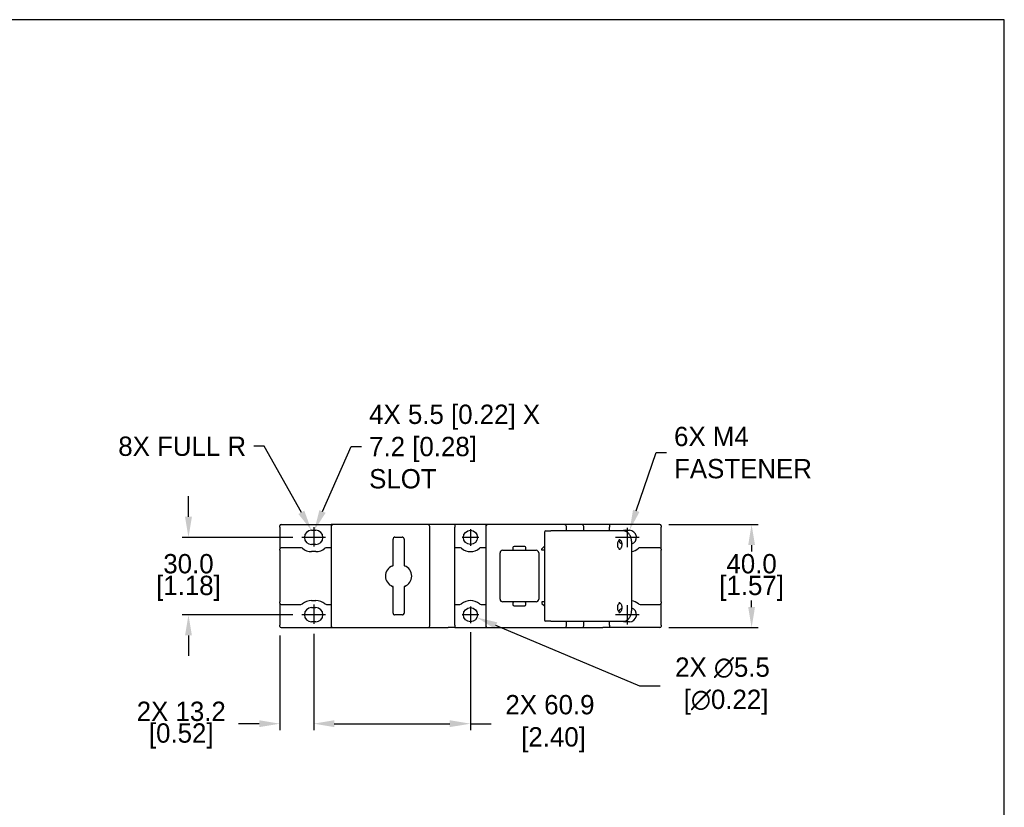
# Model space of a CAD drawing. Header units: inches. Extents: x 7 to 1023, y 0 to 711.
# Tile 6 of 6: x 641 to 1023, y 406 to 711. Entities that reach past the tile are written whole.
import ezdxf
from ezdxf import colors
from ezdxf.entities.mleader import LeaderData, LeaderLine
from ezdxf.math import Vec2, Vec3

# ---------------------------------------------------------------- set-up
doc = ezdxf.new("R2010")
doc.units = ezdxf.units.IN
doc.header["$LTSCALE"] = 10
doc.header["$MEASUREMENT"] = 0
doc.linetypes.add('CENTER2', pattern=[1.125, 0.75, -0.125, 0.125, -0.125])
doc.layers.add('CENTERLINE', color=40, linetype='CENTER2')
doc.layers.add('DIMENSIONS', color=140, linetype='Continuous')
doc.dimstyles.get("Standard").update_dxf_attribs({"dimtxt": 7.5, "dimasz": 8, "dimexe": 2.5, "dimexo": 3.5, "dimgap": 1, "dimtad": 0, "dimtih": 1, "dimtoh": 1, "dimdec": 1, "dimzin": 0, "dimdsep": 46, "dimtxsty": 'Standard', "dimcen": 0, "dimadec": 0, "dimazin": 0, "dimtfac": 1, "dimtdec": 1, "dimtofl": 0, "dimtmove": 0, "dimatfit": 3, "dimfxl": 0, "dimtolj": 1, "dimtzin": 0, "dimarcsym": 0})

# ---------------------------------------------------------------- blocks, each defined once
blk = doc.blocks.new('*D25')
at = {"layer": 'DEFPOINTS', "color": 0}
for p in [(889.6, 515.54), (889.6, 475.54), (925.24, 475.54)]:
    blk.add_point(p, dxfattribs=at)
at = {"layer": 'DIMENSIONS', "color": 0, "lineweight": -2}
for p, q in [((893.1, 515.54), (927.74, 515.54)), ((925.24, 507.54), (925.24, 505.04)), ((925.24, 483.54), (925.24, 486.04)), ((893.1, 475.54), (927.74, 475.54))]:
    blk.add_line(p, q, dxfattribs=at)
at = {"layer": 'DIMENSIONS', "color": 0}
for points in [[(923.91, 507.54), (926.57, 507.54), (925.24, 515.54)], [(923.91, 483.54), (926.57, 483.54), (925.24, 475.54)]]:
    blk.add_solid(points, dxfattribs=at)
at = {"layer": 'DIMENSIONS', "color": 0, "char_height": 7.5, "attachment_point": 5}
for s, insert in [('\\A1;40.0', (925.24, 500.29)), ('\\A1;[1.57]', (925.24, 490.79))]:
    blk.add_mtext(s, dxfattribs=dict(at, insert=insert))
blk = doc.blocks.new('*D26')
at = {"layer": 'DEFPOINTS', "color": 0}
for p in [(750.65, 510.54), (706.65, 480.54), (750.65, 480.54)]:
    blk.add_point(p, dxfattribs=at)
at = {"layer": 'DIMENSIONS', "color": 0, "lineweight": -2}
for p, q in [((706.65, 518.54), (706.65, 526.54)), ((747.15, 510.54), (704.15, 510.54)), ((747.15, 480.54), (704.15, 480.54)), ((706.65, 472.54), (706.65, 464.54))]:
    blk.add_line(p, q, dxfattribs=at)
at = {"layer": 'DIMENSIONS', "color": 0}
for points in [[(705.32, 518.54), (707.99, 518.54), (706.65, 510.54)], [(705.32, 472.54), (707.99, 472.54), (706.65, 480.54)]]:
    blk.add_solid(points, dxfattribs=at)
at = {"layer": 'DIMENSIONS', "color": 0, "char_height": 7.5, "attachment_point": 5}
for s, insert in [('\\A1;30.0', (706.65, 500.29)), ('\\A1;[1.18]', (706.65, 490.79))]:
    blk.add_mtext(s, dxfattribs=dict(at, insert=insert))
blk = doc.blocks.new('*D21')
at = {"layer": 'DEFPOINTS', "color": 0}
for p in [(742.1, 476.04), (755.25, 476.58), (742.1, 438.27)]:
    blk.add_point(p, dxfattribs=at)
at = {"layer": 'DIMENSIONS', "color": 0, "lineweight": -2}
for p, q in [((742.1, 472.54), (742.1, 435.77)), ((755.25, 473.08), (755.25, 435.77)), ((734.1, 438.27), (726.1, 438.27)), ((763.25, 438.27), (771.25, 438.27))]:
    blk.add_line(p, q, dxfattribs=at)
at = {"layer": 'DIMENSIONS', "color": 0}
for points in [[(734.1, 439.61), (734.1, 436.94), (742.1, 438.27)], [(763.25, 439.61), (763.25, 436.94), (755.25, 438.27)]]:
    blk.add_solid(points, dxfattribs=at)
at = {"layer": 'DIMENSIONS', "color": 0, "char_height": 7.5, "attachment_point": 5}
for s, insert in [('\\A1;2X 13.2', (703.85, 443.02)), ('\\A1;[0.52]', (703.85, 433.52))]:
    blk.add_mtext(s, dxfattribs=dict(at, insert=insert))
blk = doc.blocks.new('*D22')
at = {"layer": 'DEFPOINTS', "color": 0}
for p in [(755.25, 476.58), (816.1, 477.29), (816.1, 438.27)]:
    blk.add_point(p, dxfattribs=at)
at = {"layer": 'DIMENSIONS', "color": 0, "lineweight": -2}
for p, q in [((755.25, 473.08), (755.25, 435.77)), ((816.1, 473.79), (816.1, 435.77)), ((763.25, 438.27), (808.1, 438.27)), ((816.1, 438.27), (824.1, 438.27))]:
    blk.add_line(p, q, dxfattribs=at)
at = {"layer": 'DIMENSIONS', "color": 0}
for points in [[(763.25, 439.61), (763.25, 436.94), (755.25, 438.27)], [(808.1, 439.61), (808.1, 436.94), (816.1, 438.27)]]:
    blk.add_solid(points, dxfattribs=at)
at = {"layer": 'DIMENSIONS', "color": 0, "insert": (846.97, 438.27), "char_height": 7.5, "attachment_point": 5}
blk.add_mtext('\\A1;2X 60.9\\P [2.40]', dxfattribs=at)
blk = doc.blocks.new('*D27')
at = {"layer": 'DEFPOINTS', "color": 0}
for p in [(813.56, 481.61), (818.63, 479.47)]:
    blk.add_point(p, dxfattribs=at)
at = {"layer": 'DIMENSIONS', "color": 0, "lineweight": -2}
for p, q in [((881.81, 452.84), (826, 476.36)), ((889.81, 452.84), (881.81, 452.84))]:
    blk.add_line(p, q, dxfattribs=at)
at = {"layer": 'DIMENSIONS', "color": 0}
blk.add_solid([(826.52, 477.59), (825.48, 475.14), (818.63, 479.47)], dxfattribs=at)
at = {"layer": 'DIMENSIONS', "color": 0, "insert": (913.94, 452.84), "char_height": 7.5, "attachment_point": 5}
blk.add_mtext('\\A1;2X ∅5.5\\P [∅0.22]', dxfattribs=at)

msp = doc.modelspace()

# ---------------------------------------------------------------- linework, layer by layer
for p, q in [((742.1, 514.54), (742.1, 515.04)), ((742.1, 514.54), (742.1, 506.04)), ((742.6, 515.54), (762.1, 515.54)), ((754.4, 513.29), (756.1, 513.29)), ((762.1, 515.54), (762.1, 514.81)), ((762.1, 514.79), (762.1, 476.29)), ((766.53, 515.54), (762.85, 515.54)), ((795.86, 515.54), (766.53, 515.54)), ((799.55, 515.54), (795.86, 515.54)), ((800.3, 476.29), (800.3, 514.79)), ((810.1, 515.54), (807.5, 515.54)), ((810.1, 515.54), (810.1, 514.54)), ((822.1, 515.54), (810.1, 515.54)), ((810.1, 476.54), (810.1, 514.54)), ((822.1, 515.54), (822.1, 514.79)), ((822.1, 514.79), (822.1, 476.29)), ((826.25, 515.54), (822.85, 515.54)), ((852.6, 515.54), (826.25, 515.54)), ((844.85, 512.54), (844.85, 478.54)), ((845.35, 513.04), (847.35, 513.04)), ((857.31, 513.04), (847.35, 513.04)), ((854.1, 515.54), (852.6, 515.54)), ((853.35, 513.04), (853.35, 514.79)), ((859.35, 515.54), (854.1, 515.54)), ((873.52, 513.04), (857.31, 513.04)), ((860.1, 513.04), (860.1, 514.79)), ((870.1, 515.54), (867.5, 515.54)), ((870.1, 515.54), (870.1, 514.54)), ((889.6, 515.54), (870.1, 515.54)), ((870.1, 513.04), (870.1, 514.54)), ((875.44, 513.04), (873.52, 513.04)), ((876.1, 513.29), (877.8, 513.29)), ((890.1, 515.04), (890.1, 514.54)), ((890.1, 506.04), (890.1, 514.54)), ((786.05, 500.32), (786.05, 509.89)), ((786.8, 510.64), (789.6, 510.64)), ((790.35, 509.89), (790.35, 500.32)), ((878.63, 509.04), (878.63, 482.04)), ((742.1, 505.54), (742.1, 506.04)), ((742.1, 505.54), (742.1, 485.54)), ((750.24, 506.54), (742.6, 506.54)), ((756.1, 507.79), (754.4, 507.79)), ((756.1, 505.04), (754.4, 505.04)), ((762.1, 506.54), (760.25, 506.54)), ((811.94, 506.54), (810.1, 506.54)), ((822.1, 506.54), (820.25, 506.54)), ((827.62, 486.54), (827.62, 504.54)), ((828.62, 505.54), (832.17, 505.54)), ((832.62, 506.59), (832.62, 505.99)), ((837.17, 507.04), (833.07, 507.04)), ((833.07, 505.54), (837.17, 505.54)), ((837.62, 505.99), (837.62, 506.59)), ((838.07, 505.54), (841.62, 505.54)), ((842.62, 504.54), (842.62, 486.54)), ((843.85, 506.14), (844.85, 507.14)), ((843.85, 505.54), (843.85, 506.14)), ((844.85, 505.54), (843.85, 505.54)), ((889.6, 506.54), (881.95, 506.54)), ((890.1, 506.04), (890.1, 505.54)), ((890.1, 485.54), (890.1, 505.54)), ((786.05, 481.19), (786.05, 490.76)), ((790.35, 490.76), (790.35, 481.19)), ((742.1, 485.04), (742.1, 485.54)), ((754.4, 486.04), (756.1, 486.04)), ((832.17, 485.54), (828.62, 485.54)), ((837.17, 485.54), (833.07, 485.54)), ((841.62, 485.54), (838.07, 485.54)), ((843.85, 485.54), (843.85, 484.94)), ((844.85, 485.54), (843.85, 485.54)), ((890.1, 485.54), (890.1, 485.04)), ((742.1, 485.04), (742.1, 476.54)), ((742.6, 484.54), (750.24, 484.54)), ((754.4, 483.29), (756.1, 483.29)), ((760.25, 484.54), (762.1, 484.54)), ((810.1, 484.54), (811.94, 484.54)), ((820.25, 484.54), (822.1, 484.54)), ((832.62, 485.09), (832.62, 484.49)), ((833.07, 484.04), (837.17, 484.04)), ((837.62, 484.49), (837.62, 485.09)), ((843.85, 484.94), (844.85, 483.94)), ((881.95, 484.54), (889.6, 484.54)), ((890.1, 476.54), (890.1, 485.04)), ((756.1, 477.79), (754.4, 477.79)), ((789.6, 480.44), (786.8, 480.44)), ((847.35, 478.04), (845.35, 478.04)), ((847.35, 478.04), (857.31, 478.04)), ((853.35, 476.29), (853.35, 478.04)), ((857.31, 478.04), (873.52, 478.04)), ((860.1, 476.29), (860.1, 478.04)), ((870.1, 476.54), (870.1, 478.04)), ((873.52, 478.04), (875.44, 478.04)), ((877.8, 477.79), (876.1, 477.79)), ((742.1, 476.04), (742.1, 476.54)), ((742.6, 475.54), (762.1, 475.54)), ((762.1, 476.26), (762.1, 475.54)), ((762.85, 475.54), (766.53, 475.54)), ((766.53, 475.54), (795.86, 475.54)), ((795.86, 475.54), (799.55, 475.54)), ((810.1, 475.54), (807.5, 475.54)), ((810.1, 476.54), (810.1, 475.54)), ((810.1, 475.54), (822.1, 475.54)), ((822.1, 476.29), (822.1, 475.54)), ((822.85, 475.54), (826.25, 475.54)), ((826.25, 475.54), (852.6, 475.54)), ((852.6, 475.54), (854.1, 475.54)), ((854.1, 475.54), (859.35, 475.54)), ((870.1, 475.54), (867.5, 475.54)), ((870.1, 476.54), (870.1, 475.54)), ((889.6, 475.54), (870.1, 475.54)), ((890.1, 476.54), (890.1, 476.04))]:
    msp.add_line(p, q)
for centre in [(816.1, 510.54), (816.1, 480.54)]:
    msp.add_circle(centre, 2.75)
for centre, radius, start, end in [((742.6, 515.04), 0.5, 90, 180), ((754.4, 510.54), 2.75, 90, 270), ((756.1, 510.54), 2.75, 270, 90), ((762.85, 514.79), 0.75, 90, 180), ((799.55, 514.79), 0.75, 0, 90), ((822.85, 514.79), 0.75, 90, 180), ((845.35, 512.54), 0.5, 90, 180), ((852.6, 514.79), 0.75, 0, 90), ((859.35, 514.79), 0.75, 0, 90), ((876.1, 510.54), 2.75, 90, 114.62), ((877.8, 510.54), 2.75, 287.5364, 90), ((889.6, 515.04), 0.5, 0, 90), ((786.8, 509.89), 0.75, 165, 180), ((786.8, 509.89), 0.75, 105, 165), ((786.8, 509.89), 0.75, 90, 105), ((789.6, 509.89), 0.75, 75, 90), ((789.6, 509.89), 0.75, 15, 75), ((789.6, 509.89), 0.75, 0, 15), ((876.1, 510.54), 2.75, 205.9598, 243.4214), ((742.6, 506.04), 0.5, 90, 180), ((750.24, 505.54), 1, 50.2849, 90), ((754.4, 510.54), 5.5, 230.2849, 270), ((756.1, 510.54), 5.5, 270, 309.7151), ((760.25, 505.54), 1, 90, 129.7151), ((811.94, 505.54), 1, 50.2849, 90), ((816.1, 510.54), 5.5, 230.2849, 309.7151), ((820.25, 505.54), 1, 90, 129.7151), ((828.62, 504.54), 1, 90, 180), ((833.07, 506.59), 0.45, 90, 180), ((833.07, 505.99), 0.45, 180, 270), ((837.17, 506.59), 0.45, 0, 90), ((837.17, 505.99), 0.45, 270, 0), ((841.62, 504.54), 1, 0, 90), ((877.8, 510.54), 5.5, 278.6649, 309.7151), ((881.95, 505.54), 1, 90, 129.7151), ((889.6, 506.04), 0.5, 0, 90), ((787.35, 495.54), 4.25, 110.3657, 249.6343), ((789.05, 495.54), 4.25, 290.3657, 69.6343), ((754.4, 480.54), 5.5, 90, 129.7151), ((756.1, 480.54), 5.5, 50.2849, 90), ((816.1, 480.54), 5.5, 50.2849, 129.7151), ((828.62, 486.54), 1, 180, 270), ((833.07, 485.09), 0.45, 90, 180), ((837.17, 485.09), 0.45, 0, 90), ((841.62, 486.54), 1, 270, 0), ((877.8, 480.54), 5.5, 50.2849, 81.3351), ((742.6, 485.04), 0.5, 180, 270), ((750.24, 485.54), 1, 270, 309.7151), ((754.4, 480.54), 2.75, 90, 270), ((756.1, 480.54), 2.75, 270, 90), ((760.25, 485.54), 1, 230.2849, 270), ((811.94, 485.54), 1, 270, 309.7151), ((820.25, 485.54), 1, 230.2849, 270), ((833.07, 484.49), 0.45, 180, 270), ((837.17, 484.49), 0.45, 270, 0), ((876.1, 480.54), 2.75, 116.5786, 154.0402), ((877.8, 480.54), 2.75, 270, 72.4636), ((881.95, 485.54), 1, 230.2849, 270), ((889.6, 485.04), 0.5, 270, 0), ((786.8, 481.19), 0.75, 180, 195), ((786.8, 481.19), 0.75, 195, 255), ((786.8, 481.19), 0.75, 255, 270), ((789.6, 481.19), 0.75, 270, 285), ((789.6, 481.19), 0.75, 285, 345), ((789.6, 481.19), 0.75, 345, 0), ((845.35, 478.54), 0.5, 180, 270), ((876.1, 480.54), 2.75, 245.38, 270), ((742.6, 476.04), 0.5, 180, 270), ((762.85, 476.29), 0.75, 180, 270), ((799.55, 476.29), 0.75, 270, 0), ((822.85, 476.29), 0.75, 180, 270), ((852.6, 476.29), 0.75, 270, 0), ((859.35, 476.29), 0.75, 270, 0), ((889.6, 476.04), 0.5, 270, 0)]:
    msp.add_arc(centre, radius, start, end)
for points in [[(762.85, 515.54), (762.6, 515.54), (762.35, 515.54), (762.1, 515.54)], [(822.85, 515.54), (822.6, 515.54), (822.35, 515.54), (822.1, 515.54)], [(786.05, 499.52), (786.05, 499.56), (786.05, 499.58), (786.05, 499.59)], [(790.35, 500.32), (790.35, 500.08), (790.35, 499.83), (790.35, 499.59)], [(790.35, 491.56), (790.35, 491.52), (790.35, 491.5), (790.35, 491.49)], [(790.35, 491.49), (790.35, 491.24), (790.35, 491), (790.35, 490.76)], [(762.1, 475.54), (762.35, 475.54), (762.6, 475.54), (762.85, 475.54)], [(822.1, 475.54), (822.35, 475.54), (822.6, 475.54), (822.85, 475.54)]]:
    msp.add_open_spline(points, degree=3)
for points, knots in [([(807.5, 515.54), (806.6, 515.54), (805.7, 515.54), (803.78, 515.54), (802.77, 515.54), (801.24, 515.54), (800.73, 515.54), (800, 515.54), (799.77, 515.54), (799.55, 515.54)], [-4.24, -4.24, -4.24, -4.24, -3.9704375, -3.9704375, -3.6654062, -3.6654062, -3.5128906, -3.5128906, -3.4449568, -3.4449568, -3.4449568, -3.4449568]), ([(867.5, 515.54), (866.6, 515.54), (865.7, 515.54), (863.78, 515.54), (862.77, 515.54), (861.24, 515.54), (860.73, 515.54), (859.93, 515.54), (859.64, 515.54), (859.35, 515.54)], [-4.24, -4.24, -4.24, -4.24, -3.9704375, -3.9704375, -3.6654062, -3.6654062, -3.5128906, -3.5128906, -3.425, -3.425, -3.425, -3.425]), ([(878.63, 509.04), (878.63, 509.45), (878.58, 509.85), (878.38, 510.63), (878.24, 511), (877.86, 511.68), (877.63, 511.98), (877.1, 512.49), (876.79, 512.69), (876.15, 512.96), (875.81, 513.03), (875.47, 513.04), (875.45, 513.04), (875.44, 513.04)], [1.570796, 1.570796, 1.570796, 1.570796, 1.884956, 1.884956, 2.199115, 2.199115, 2.513274, 2.513274, 2.827433, 2.827433, 3.132085, 3.132085, 3.141593, 3.141593, 3.141593, 3.141593]), ([(874.02, 509.7), (873.91, 509.64), (873.79, 509.54), (873.58, 509.29), (873.49, 509.15), (873.34, 508.83), (873.28, 508.65), (873.19, 508.27), (873.17, 508.07), (873.16, 507.66), (873.17, 507.45), (873.23, 507.15), (873.25, 507.06), (873.28, 506.96)], [3.543886, 3.543886, 3.543886, 3.543886, 3.890195, 3.890195, 4.161021, 4.161021, 4.421199, 4.421199, 4.681341, 4.681341, 4.942381, 4.942381, 5.077596, 5.077596, 5.077596, 5.077596]), ([(873.7, 509.79), (873.77, 509.79), (873.85, 509.77), (874, 509.71), (874.06, 509.68), (874.23, 509.55), (874.34, 509.44), (874.53, 509.17), (874.62, 509.02), (874.75, 508.68), (874.8, 508.49), (874.87, 508.1), (874.88, 507.89), (874.87, 507.48), (874.84, 507.28), (874.75, 506.9), (874.69, 506.73), (874.54, 506.42), (874.45, 506.28), (874.27, 506.06), (874.18, 505.98), (873.99, 505.85), (873.89, 505.82), (873.77, 505.79), (873.74, 505.79), (873.7, 505.79)], [3.141593, 3.141593, 3.141593, 3.141593, 3.455752, 3.455752, 3.660441, 3.660441, 3.969439, 3.969439, 4.234931, 4.234931, 4.494666, 4.494666, 4.755153, 4.755153, 5.016181, 5.016181, 5.276265, 5.276265, 5.536579, 5.536579, 5.807575, 5.807575, 6.130171, 6.130171, 6.283185, 6.283185, 6.283185, 6.283185]), ([(832.17, 505.54), (832.23, 505.54), (832.28, 505.54), (832.39, 505.54), (832.45, 505.54), (832.56, 505.54), (832.62, 505.54), (832.72, 505.54), (832.77, 505.54), (832.86, 505.54), (832.9, 505.54), (832.97, 505.54), (832.99, 505.54), (833.04, 505.54), (833.05, 505.54), (833.07, 505.54), (833.07, 505.54), (833.07, 505.54)], [-1, -1, -1, -1, -0.875, -0.875, -0.75, -0.75, -0.625, -0.625, -0.5, -0.5, -0.375, -0.375, -0.25, -0.25, -0.125, -0.125, 0, 0, 0, 0]), ([(837.17, 505.54), (837.17, 505.54), (837.18, 505.54), (837.2, 505.54), (837.21, 505.54), (837.25, 505.54), (837.28, 505.54), (837.35, 505.54), (837.39, 505.54), (837.47, 505.54), (837.52, 505.54), (837.63, 505.54), (837.68, 505.54), (837.79, 505.54), (837.85, 505.54), (837.96, 505.54), (838.02, 505.54), (838.07, 505.54)], [-1, -1, -1, -1, -0.875, -0.875, -0.75, -0.75, -0.625, -0.625, -0.5, -0.5, -0.375, -0.375, -0.25, -0.25, -0.125, -0.125, 0, 0, 0, 0]), ([(874.18, 505.99), (874.15, 506.01), (874.12, 506.02), (873.95, 506.12), (873.82, 506.22), (873.58, 506.43), (873.49, 506.55), (873.35, 506.76), (873.3, 506.87), (873.28, 506.96)], [0.5650006, 0.5650006, 0.5650006, 0.5650006, 0.5823518, 0.5823518, 0.6681445, 0.6681445, 0.7539373, 0.7539373, 0.8301033, 0.8301033, 0.8301033, 0.8301033]), ([(785.87, 499.52), (785.88, 499.53), (785.89, 499.53), (785.95, 499.55), (785.98, 499.57), (786.04, 499.58), (786.05, 499.59), (786.05, 499.59)], [0.03992594, 0.03992594, 0.03992594, 0.03992594, 0.04653037, 0.04653037, 0.07848652, 0.07848652, 0.11073233, 0.11073233, 0.11073233, 0.11073233]), ([(786.05, 499.59), (786.05, 499.67), (786.05, 499.76), (786.05, 500), (786.05, 500.16), (786.05, 500.32)], [0.581763, 0.581763, 0.581763, 0.581763, 0.6291633, 0.6291633, 0.7190437, 0.7190437, 0.7190437, 0.7190437]), ([(790.35, 499.59), (790.35, 499.58), (790.35, 499.57), (790.35, 499.54), (790.35, 499.53), (790.35, 499.52)], [0, 0, 0, 0, 0.03160236, 0.03160236, 0.03953167, 0.03953167, 0.03953167, 0.03953167]), ([(790.35, 499.59), (790.35, 499.59), (790.38, 499.57), (790.47, 499.54), (790.5, 499.53), (790.53, 499.52)], [0, 0, 0, 0, 0.07343178, 0.07343178, 0.09992172, 0.09992172, 0.09992172, 0.09992172]), ([(786.05, 491.49), (786.05, 491.49), (786.01, 491.5), (785.92, 491.53), (785.9, 491.54), (785.87, 491.55)], [0, 0, 0, 0, 0.07343619, 0.07343619, 0.09992178, 0.09992178, 0.09992178, 0.09992178]), ([(786.05, 491.49), (786.05, 491.5), (786.05, 491.51), (786.05, 491.54), (786.05, 491.55), (786.05, 491.56)], [0, 0, 0, 0, 0.03160236, 0.03160236, 0.03953167, 0.03953167, 0.03953167, 0.03953167]), ([(786.05, 490.76), (786.05, 490.91), (786.05, 491.07), (786.05, 491.32), (786.05, 491.41), (786.05, 491.49)], [-0.7188498, -0.7188498, -0.7188498, -0.7188498, -0.6289935, -0.6289935, -0.5815713, -0.5815713, -0.5815713, -0.5815713]), ([(790.53, 491.55), (790.51, 491.55), (790.5, 491.55), (790.44, 491.53), (790.41, 491.51), (790.36, 491.5), (790.35, 491.49), (790.35, 491.49)], [0.03992593, 0.03992593, 0.03992593, 0.03992593, 0.04653054, 0.04653054, 0.07848729, 0.07848729, 0.11073232, 0.11073232, 0.11073232, 0.11073232]), ([(833.07, 485.54), (833.07, 485.54), (833.07, 485.54), (833.05, 485.54), (833.04, 485.54), (832.99, 485.54), (832.97, 485.54), (832.9, 485.54), (832.86, 485.54), (832.77, 485.54), (832.72, 485.54), (832.62, 485.54), (832.56, 485.54), (832.45, 485.54), (832.39, 485.54), (832.28, 485.54), (832.23, 485.54), (832.17, 485.54)], [-1, -1, -1, -1, -0.875, -0.875, -0.75, -0.75, -0.625, -0.625, -0.5, -0.5, -0.375, -0.375, -0.25, -0.25, -0.125, -0.125, 0, 0, 0, 0]), ([(838.07, 485.54), (838.02, 485.54), (837.96, 485.54), (837.85, 485.54), (837.79, 485.54), (837.68, 485.54), (837.63, 485.54), (837.52, 485.54), (837.47, 485.54), (837.39, 485.54), (837.35, 485.54), (837.28, 485.54), (837.25, 485.54), (837.21, 485.54), (837.2, 485.54), (837.18, 485.54), (837.17, 485.54), (837.17, 485.54)], [-1, -1, -1, -1, -0.875, -0.875, -0.75, -0.75, -0.625, -0.625, -0.5, -0.5, -0.375, -0.375, -0.25, -0.25, -0.125, -0.125, 0, 0, 0, 0]), ([(873.28, 484.12), (873.22, 483.94), (873.19, 483.74), (873.15, 483.33), (873.16, 483.13), (873.21, 482.73), (873.25, 482.53), (873.37, 482.18), (873.44, 482.02), (873.61, 481.75), (873.7, 481.64), (873.87, 481.47), (873.95, 481.42), (874.02, 481.38)], [4.347182, 4.347182, 4.347182, 4.347182, 4.607017, 4.607017, 4.867925, 4.867925, 5.128672, 5.128672, 5.388382, 5.388382, 5.651069, 5.651069, 5.880892, 5.880892, 5.880892, 5.880892]), ([(873.28, 484.12), (873.31, 484.22), (873.36, 484.34), (873.52, 484.57), (873.62, 484.68), (873.86, 484.89), (874, 484.99), (874.16, 485.07), (874.17, 485.08), (874.18, 485.09)], [0, 0, 0, 0, 0.0857929, 0.0857929, 0.1715857, 0.1715857, 0.2573786, 0.2573786, 0.2651048, 0.2651048, 0.2651048, 0.2651048]), ([(873.7, 485.29), (873.77, 485.29), (873.85, 485.27), (874, 485.21), (874.06, 485.18), (874.23, 485.05), (874.34, 484.94), (874.53, 484.67), (874.62, 484.52), (874.75, 484.18), (874.8, 483.99), (874.87, 483.6), (874.88, 483.39), (874.87, 482.98), (874.84, 482.78), (874.75, 482.4), (874.69, 482.23), (874.54, 481.92), (874.45, 481.78), (874.27, 481.56), (874.18, 481.48), (873.99, 481.35), (873.89, 481.32), (873.77, 481.29), (873.74, 481.29), (873.7, 481.29)], [3.141593, 3.141593, 3.141593, 3.141593, 3.455752, 3.455752, 3.660441, 3.660441, 3.969439, 3.969439, 4.234931, 4.234931, 4.494666, 4.494666, 4.755153, 4.755153, 5.016181, 5.016181, 5.276265, 5.276265, 5.536579, 5.536579, 5.807575, 5.807575, 6.130171, 6.130171, 6.283185, 6.283185, 6.283185, 6.283185]), ([(875.44, 478.04), (875.77, 478.04), (876.1, 478.1), (876.73, 478.35), (877.03, 478.54), (877.56, 479.02), (877.8, 479.32), (878.19, 479.98), (878.35, 480.34), (878.56, 481.12), (878.61, 481.52), (878.62, 481.96), (878.63, 482), (878.63, 482.04)], [0, 0, 0, 0, 0.295728, 0.295728, 0.599482, 0.599482, 0.913642, 0.913642, 1.227801, 1.227801, 1.54196, 1.54196, 1.570796, 1.570796, 1.570796, 1.570796]), ([(799.55, 475.54), (799.77, 475.54), (800, 475.54), (800.73, 475.54), (801.24, 475.54), (802.77, 475.54), (803.78, 475.54), (805.7, 475.54), (806.6, 475.54), (807.5, 475.54)], [-0.9550432, -0.9550432, -0.9550432, -0.9550432, -0.8871094, -0.8871094, -0.7345938, -0.7345938, -0.4295625, -0.4295625, -0.16, -0.16, -0.16, -0.16]), ([(859.35, 475.54), (859.64, 475.54), (859.93, 475.54), (860.73, 475.54), (861.24, 475.54), (862.77, 475.54), (863.78, 475.54), (865.7, 475.54), (866.6, 475.54), (867.5, 475.54)], [-0.975, -0.975, -0.975, -0.975, -0.8871094, -0.8871094, -0.7345938, -0.7345938, -0.4295625, -0.4295625, -0.16, -0.16, -0.16, -0.16])]:
    msp.add_open_spline(points, degree=3, knots=knots)
at = {"layer": 'CENTERLINE'}
for p, q in [((755.25, 514.5), (755.25, 506.58)), ((755.25, 484.5), (755.25, 476.58))]:
    msp.add_line(p, q, dxfattribs=at)
at = {"layer": 'CENTERLINE', "linetype": 'Continuous'}
for p, q in [((816.1, 513.79), (816.1, 507.29)), ((876.95, 514.29), (876.95, 506.79)), ((755.4, 510.54), (750.65, 510.54)), ((759.85, 510.54), (755.1, 510.54)), ((819.35, 510.54), (812.85, 510.54)), ((877.1, 510.54), (872.35, 510.54)), ((881.55, 510.54), (876.8, 510.54)), ((816.1, 483.79), (816.1, 477.29)), ((876.95, 484.29), (876.95, 476.79)), ((755.4, 480.54), (750.65, 480.54)), ((759.85, 480.54), (755.1, 480.54)), ((819.35, 480.54), (812.85, 480.54)), ((877.1, 480.54), (872.35, 480.54)), ((881.55, 480.54), (876.8, 480.54))]:
    msp.add_line(p, q, dxfattribs=at)
at = {"layer": 'DEFPOINTS'}
msp.add_lwpolyline([(7.33, 0.21), (1023.33, 0.21), (1023.33, 711.41), (7.33, 711.41)], close=True, dxfattribs=at)

# ---------------------------------------------------------------- dimensions: what is measured, and where the dimension line sits
at = {"layer": 'DIMENSIONS'}
for base, p1, p2, picture, middle in [((706.65, 480.54), (750.65, 510.54), (750.65, 480.54), '*D26', (706.65, 495.54)), ((925.24, 475.54), (889.6, 515.54), (889.6, 475.54), '*D25', (925.24, 495.54))]:
    dim = msp.add_linear_dim(base=base, p1=p1, p2=p2, angle=90, dimstyle='Standard', override={"dimpost": '\\X'}, dxfattribs=at)
    dim.commit()
    dim.dimension.update_dxf_attribs({"geometry": picture, "text_midpoint": middle})
dim = msp.add_diameter_dim_2p(p1=(813.56, 481.61), p2=(818.63, 479.47), text='2X <>', dimstyle='Standard', override={"dimpost": '\\X'}, dxfattribs=at)
dim.commit()
dim.dimension.update_dxf_attribs({"geometry": '*D27', "text_midpoint": (913.94, 452.84), "dimtype": 163})
dim = msp.add_linear_dim(base=(742.09644787, 438.27377476), p1=(755.24644787, 476.57813886), p2=(742.09644787, 476.03897059), text='2X <>', dimstyle='Standard', override={"dimpost": '\\X'}, dxfattribs=at)
dim.commit()
dim.dimension.update_dxf_attribs({"geometry": '*D21', "text_midpoint": (703.84644787, 438.27377476)})
dim = msp.add_linear_dim(base=(816.09644787, 438.27377476), p1=(755.24644787, 476.57813886), p2=(816.09644787, 477.28897059), text='2X <>', dimstyle='Standard', override={"dimpost": '\\X'}, dxfattribs=at)
dim.commit()
dim.dimension.update_dxf_attribs({"geometry": '*D22', "text_midpoint": (846.97144787, 438.27377476), "dimtype": 160})

# ---------------------------------------------------------------- leaders
ml = msp.add_multileader_mtext('Standard', dxfattribs=at)
ml.set_content('4X 5.5 [0.22] X\\P7.2 [0.28]\\PSLOT', color=256)
ml.set_leader_properties()
ml.build(insert=Vec2(0, 0))
ml.multileader.update_dxf_attribs({"text_left_attachment_type": 2, "dogleg_length": 4, "arrow_head_size": 8})
ctx = ml.context
ctx.base_point, ctx.char_height, ctx.arrow_head_size, ctx.landing_gap_size, ctx.plane_origin = Vec3(773.79, 545.81), 7.5, 8, 3, Vec3(669.49, 419.61)
ctx.left_attachment = 2
notes = []
notes.append((ctx, [(0, (1, 1, 0), (769.79, 545.81), (1, 0), 4, [(0, [(755.47, 513.29)], 0, [])])]))
ctx.mtext.insert, ctx.mtext.flow_direction = Vec3(776.79, 562.06), 5
ml = msp.add_multileader_mtext('Standard', dxfattribs=at)
ml.set_content('6X M4 \\PFASTENER', color=256)
ml.set_leader_properties()
ml.build(insert=Vec2(0, 0))
ml.multileader.update_dxf_attribs({"text_left_attachment_type": 2, "dogleg_length": 4, "arrow_head_size": 8})
ctx = ml.context
ctx.base_point, ctx.char_height, ctx.arrow_head_size, ctx.landing_gap_size, ctx.plane_origin = Vec3(892.15, 543.47), 7.5, 8, 3, Vec3(787.13, 356.85)
ctx.left_attachment = 2
notes.append((ctx, [(0, (1, 1, 0), (888.15, 543.47), (1, 0), 4, [(0, [(877.88, 513.28)], 0, [])])]))
ctx.mtext.insert, ctx.mtext.flow_direction = Vec3(895.15, 553.47), 5
ml = msp.add_multileader_mtext('Standard', dxfattribs=at)
ml.set_content('8X FULL R', color=256)
ml.set_leader_properties()
ml.build(insert=Vec2(0, 0))
ml.multileader.update_dxf_attribs({"text_left_attachment_type": 2, "dogleg_length": 4, "arrow_head_size": 8})
ctx = ml.context
ctx.base_point, ctx.char_height, ctx.arrow_head_size, ctx.landing_gap_size, ctx.plane_origin = Vec3(661.02, 545.92), 7.5, 8, 3, Vec3(696.12, 544.18)
ctx.left_attachment, ctx.text_align_type = 2, 2
notes.append((ctx, [(1, (1, 1, 0), (736.02, 545.92), (-1, 0), 4, [(0, [(754.4, 513.29)], 0, [])])]))
ctx.mtext.insert, ctx.mtext.alignment, ctx.mtext.flow_direction = Vec3(729.02, 549.67), 3, 5
for ctx, leaders in notes:
    for number, flags, end, landing, length, lines in leaders:
        leader = LeaderData()
        leader.index, (leader.has_last_leader_line, leader.has_dogleg_vector, leader.attachment_direction) = number, flags
        leader.last_leader_point, leader.dogleg_vector, leader.dogleg_length = Vec3(end), Vec3(landing), length
        for number, points, colour, breaks in lines:
            line = LeaderLine()
            line.index, line.vertices, line.color, line.breaks = number, Vec3.list(points), colors.encode_raw_color(colour), breaks
            leader.lines.append(line)
        ctx.leaders.append(leader)

doc.saveas('drawing.dxf')
